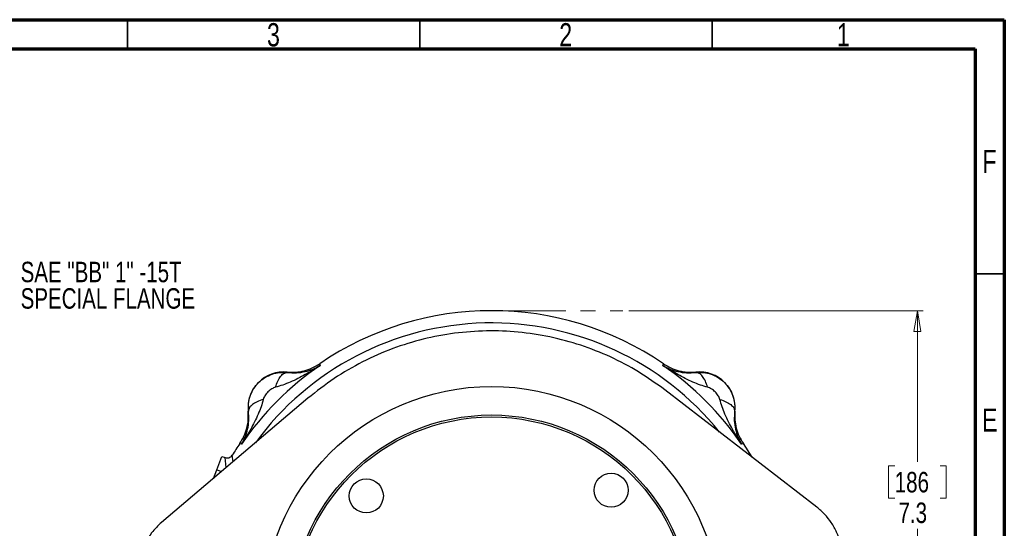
# Model space of a CAD drawing. Header units: inches. Extents: x 0.6 to 16.3, y 0.2 to 11.5.
# Tile 12 of 12: x 9.7 to 16.3, y 8.1 to 11.5. Entities that reach past the tile are written whole.
import ezdxf

# ---------------------------------------------------------------- set-up
doc = ezdxf.new("R2010")
doc.units = ezdxf.units.IN
doc.header["$MEASUREMENT"] = 0
doc.linetypes.add('CENTERX2', pattern=[0.8, 0.5, -0.1, 0.1, -0.1])
doc.styles.add('SLDTEXTSTYLE0', font='TXT', dxfattribs={"width": 0.75})
doc.dimstyles.new('SLDDIMSTYLE0', dxfattribs={"dimtxt": 0.137795, "dimasz": 0.14, "dimexe": 0, "dimexo": 0.0625, "dimgap": 0.034449, "dimtad": 0, "dimtih": 1, "dimtoh": 1, "dimdec": 1, "dimlfac": 1.5, "dimrnd": 1e-09, "dimzin": 12, "dimdsep": 46, "dimtxsty": 'SLDTEXTSTYLE0', "dimblk1": 'CLOSED', "dimblk2": 'CLOSED', "dimsah": 1, "dimcen": 0.09, "dimadec": 0, "dimazin": 3, "dimtfac": 1, "dimtdec": 1, "dimtofl": 0, "dimtmove": 0, "dimatfit": 3, "dimldrblk": 'CLOSED', "dimfxl": 0, "dimfrac": 2, "dimtolj": 1, "dimtzin": 12, "dimarcsym": 0})

# ---------------------------------------------------------------- blocks, each defined once
blk = doc.blocks.new('_Closed')
at = {"color": 0, "linetype": 'ByBlock', "lineweight": -2}
for p, q in [((-1, 0.166667), (0, 0)), ((-1, 0.166667), (-1, -0.166667)), ((0, 0), (-1, -0.166667)), ((0, 0), (-1, 0))]:
    blk.add_line(p, q, dxfattribs=at)
blk = doc.blocks.new('_D')
at = {"color": 7, "linetype": 'Continuous', "lineweight": 0}
for p, q in [((13.8092, 9.5359), (15.7927, 9.5359)), ((15.7533, 9.5359), (15.7533, 8.5187)), ((15.6006, 8.4907), (15.5586, 8.4907)), ((15.5586, 8.4907), (15.5586, 8.2719)), ((15.906, 8.4907), (15.948, 8.4907)), ((15.948, 8.4907), (15.948, 8.2719)), ((15.5586, 8.2719), (15.6006, 8.2719)), ((15.948, 8.2719), (15.906, 8.2719)), ((15.7533, 4.6662), (15.7533, 8.0658)), ((14.1304, 4.6662), (15.7927, 4.6662))]:
    blk.add_line(p, q, dxfattribs=at)
at = {"color": 7, "linetype": 'Continuous', "lineweight": 18, "xscale": 0.14, "yscale": 0.14}
for p, rotation in [((15.7533, 9.5359), 90.0000000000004), ((15.7533, 4.6662), 270.0000000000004)]:
    blk.add_blockref('_Closed', p, dxfattribs=dict(at, rotation=rotation))
at = {"color": 7, "linetype": 'Continuous', "lineweight": 18, "char_height": 0.1378, "attachment_point": 1, "style": 'SLDTEXTSTYLE0'}
for s, insert in [('186', (15.6006, 8.4496)), ('7.3', (15.626, 8.2434))]:
    blk.add_mtext(s, dxfattribs=dict(at, insert=insert))
blk = doc.blocks.new('SW_NOTE_0_2')
at = {"color": 0, "linetype": 'Continuous', "lineweight": 0, "char_height": 0.137795, "attachment_point": 1, "style": 'SLDTEXTSTYLE0'}
for s, insert in [('SAE "BB" 1" -15T', (0.0217, 0.0711)), ('SPECIAL FLANGE', (0.0217, -0.107))]:
    blk.add_mtext(s, dxfattribs=dict(at, insert=insert))

msp = doc.modelspace()

# ---------------------------------------------------------------- linework, layer by layer
at = {"color": 7, "linetype": 'Continuous', "lineweight": 70}
for p, q in [((0.5906, 11.4961), (16.3386, 11.4961)), ((16.3386, 11.4961), (16.3386, 0.1969)), ((0.7874, 11.2992), (16.1417, 11.2992)), ((16.1417, 11.2992), (16.1417, 0.3937))]:
    msp.add_line(p, q, dxfattribs=at)
at = {"color": 7, "linetype": 'Continuous', "lineweight": 35}
for p, q in [((10.4331, 11.2992), (10.4331, 11.4961)), ((12.4016, 11.2992), (12.4016, 11.4961)), ((14.3701, 11.2992), (14.3701, 11.4961)), ((16.1417, 9.7835), (16.3386, 9.7835))]:
    msp.add_line(p, q, dxfattribs=at)
at = {"color": 7, "linetype": 'CENTERX2', "lineweight": 18}
msp.add_line((12.8848, 9.5359), (13.7698, 9.5359), dxfattribs=at)
at = {"color": 7, "linetype": 'Continuous', "lineweight": 25}
for p, q in [((11.7273, 9.1785), (11.729, 9.1727)), ((11.729, 9.1727), (11.7308, 9.167)), ((14.0389, 9.167), (14.0406, 9.1727)), ((14.0406, 9.1727), (14.0424, 9.1785)), ((11.508, 9.122), (11.5081, 9.1199)), ((14.2616, 9.1199), (14.2617, 9.122)), ((15.0763, 8.2127), (14.0525, 9.0019)), ((11.6479, 8.9459), (10.6619, 8.11)), ((11.2475, 8.8593), (11.2454, 8.8594)), ((14.5243, 8.8594), (14.5222, 8.8593)), ((11.1947, 8.6384), (11.1889, 8.6401)), ((11.2004, 8.6366), (11.1947, 8.6384)), ((14.5749, 8.6384), (14.5693, 8.6366)), ((14.5808, 8.6401), (14.5749, 8.6384)), ((14.6392, 8.5496), (14.5808, 8.6401)), ((11.0337, 8.4641), (11.0683, 8.5545)), ((11.0683, 8.5545), (11.09, 8.5462)), ((11.0901, 8.5461), (11.09, 8.5462)), ((11.0115, 8.4064), (11.0337, 8.4641))]:
    msp.add_line(p, q, dxfattribs=at)
at = {"color": 8, "linetype": 'Continuous', "lineweight": 25}
for p, q in [((11.1434, 8.5183), (11.1384, 8.5625)), ((11.0971, 8.479), (11.0901, 8.5461)), ((11.0337, 8.4641), (11.0653, 8.452))]:
    msp.add_line(p, q, dxfattribs=at)
at = {"color": 7, "linetype": 'Continuous', "lineweight": 25}
for centre, radius in [((12.8848, 7.4826), 1.5428), ((12.8848, 7.4826), 1.3507), ((12.8848, 7.4826), 1.3373), ((13.6901, 8.3262), 0.1147), ((12.0412, 8.2878), 0.1147)]:
    msp.add_circle(centre, radius, dxfattribs=at)
for centre, radius, start, end in [((12.8848, 7.4826), 2.0533, 55.68388, 124.31612), ((12.8848, 7.4826), 2.0419, 124.41629, 145.58371), ((12.8848, 7.4826), 2.0419, 34.41629, 55.58371), ((11.4852, 8.8822), 0.2409, 84.58105, 185.41895), ((14.2844, 8.8822), 0.2409, 354.58105, 95.41895), ((12.8848, 7.4826), 2.0533, 145.68388, 148.26931)]:
    msp.add_arc(centre, radius, start, end, dxfattribs=at)
at = {"color": 8, "linetype": 'Continuous', "lineweight": 25}
msp.add_arc((12.8848, 7.4826), 1.9709, 38.8368, 143.82727, dxfattribs=at)
at = {"color": 7, "linetype": 'Continuous', "lineweight": 25}
for points, knots in [([(14.0525, 9.0019), (13.9943, 9.0437), (13.8777, 9.1275), (13.6866, 9.2274), (13.4865, 9.307), (13.2783, 9.3627), (13.0654, 9.395), (12.8501, 9.4036), (12.6353, 9.3873), (12.4237, 9.3473), (12.2156, 9.2835), (12.0146, 9.1945), (11.8219, 9.0835), (11.7058, 8.9917), (11.6479, 8.9459)], [0, 0, 0, 0, 0.082614, 0.165491, 0.248104, 0.330719, 0.413597, 0.496212, 0.578802, 0.661657, 0.744247, 0.829402, 0.914845, 1, 1, 1, 1]), ([(11.7308, 9.167), (11.7141, 9.1562), (11.6809, 9.1347), (11.6307, 9.1053), (11.5802, 9.0783), (11.5299, 9.0547), (11.4798, 9.0344), (11.4459, 9.0249), (11.4295, 9.0203)], [0, 0, 0, 0, 0.1785462, 0.3565956, 0.5214521, 0.6921189, 0.8513652, 1, 1, 1, 1]), ([(11.508, 9.122), (11.5273, 9.1211), (11.5658, 9.1194), (11.6229, 9.1296), (11.6779, 9.1483), (11.7108, 9.1684), (11.7273, 9.1785)], [0, 0, 0, 0, 0.249999, 0.499991, 0.749988, 1, 1, 1, 1]), ([(11.5081, 9.1199), (11.5297, 9.1184), (11.5737, 9.1155), (11.6308, 9.1249), (11.684, 9.1411), (11.7151, 9.1584), (11.7308, 9.167)], [0, 0, 0, 0, 0.238226, 0.486485, 0.742044, 1, 1, 1, 1]), ([(14.0389, 9.167), (14.0546, 9.1584), (14.0857, 9.1411), (14.1389, 9.1249), (14.196, 9.1155), (14.24, 9.1184), (14.2616, 9.1199)], [0, 0, 0, 0, 0.2579567, 0.5135156, 0.7617742, 1, 1, 1, 1]), ([(14.3402, 9.0203), (14.3238, 9.0249), (14.2899, 9.0344), (14.2398, 9.0547), (14.1895, 9.0783), (14.1404, 9.1046), (14.0902, 9.1338), (14.057, 9.1553), (14.0389, 9.167)], [0, 0, 0, 0, 0.148634, 0.307878, 0.478548, 0.643401, 0.806559, 1, 1, 1, 1]), ([(14.0424, 9.1785), (14.0589, 9.1684), (14.0918, 9.1483), (14.1468, 9.1296), (14.2039, 9.1194), (14.2424, 9.1211), (14.2617, 9.122)], [0, 0, 0, 0, 0.250012, 0.500009, 0.750001, 1, 1, 1, 1]), ([(11.2475, 8.8593), (11.2469, 8.8762), (11.2455, 8.9106), (11.2578, 8.9619), (11.2807, 9.0103), (11.3145, 9.0528), (11.3569, 9.0866), (11.4052, 9.1095), (11.4566, 9.1219), (11.491, 9.1205), (11.5081, 9.1199)], [0, 0, 0, 0, 0.121086, 0.245631, 0.371837, 0.499848, 0.627826, 0.75369, 0.877698, 1, 1, 1, 1]), ([(11.4295, 9.0203), (11.4343, 9.0346), (11.4439, 9.0632), (11.4638, 9.0951), (11.4858, 9.1163), (11.5007, 9.1187), (11.5081, 9.1199)], [0, 0, 0, 0, 0.250008, 0.500012, 0.750004, 1, 1, 1, 1]), ([(14.2616, 9.1199), (14.2787, 9.1205), (14.3132, 9.1219), (14.3645, 9.1095), (14.4127, 9.0866), (14.4551, 9.0529), (14.4889, 9.0105), (14.5118, 8.9622), (14.5242, 8.9109), (14.5228, 8.8764), (14.5222, 8.8593)], [0, 0, 0, 0, 0.122401, 0.24641, 0.372177, 0.49984, 0.627674, 0.753551, 0.87761, 1, 1, 1, 1]), ([(14.3402, 9.0203), (14.3354, 9.0346), (14.3258, 9.0632), (14.3059, 9.0951), (14.2839, 9.1163), (14.269, 9.1187), (14.2616, 9.1199)], [0, 0, 0, 0, 0.2499978, 0.4999971, 0.7499871, 1, 1, 1, 1]), ([(11.4295, 9.0203), (11.421, 9.0172), (11.4023, 9.0102), (11.3778, 8.9896), (11.3572, 8.9651), (11.3502, 8.9464), (11.3471, 8.9379)], [0, 0, 0, 0, 0.227266, 0.500165, 0.772773, 1, 1, 1, 1]), ([(14.4226, 8.9379), (14.4194, 8.9464), (14.4125, 8.9651), (14.3919, 8.9896), (14.3674, 9.0102), (14.3487, 9.0172), (14.3402, 9.0203)], [0, 0, 0, 0, 0.227268, 0.500168, 0.772774, 1, 1, 1, 1]), ([(11.3471, 8.9379), (11.3425, 8.9216), (11.333, 8.8876), (11.3127, 8.8375), (11.2891, 8.7873), (11.2628, 8.7381), (11.2336, 8.6879), (11.2121, 8.6547), (11.2004, 8.6366)], [0, 0, 0, 0, 0.148634, 0.307878, 0.478548, 0.643401, 0.806559, 1, 1, 1, 1]), ([(11.3471, 8.9379), (11.3328, 8.9331), (11.3042, 8.9236), (11.2723, 8.9036), (11.2511, 8.8816), (11.2487, 8.8667), (11.2475, 8.8593)], [0, 0, 0, 0, 0.249996, 0.499988, 0.749992, 1, 1, 1, 1]), ([(14.5693, 8.6366), (14.5585, 8.6533), (14.5369, 8.6865), (14.5076, 8.7367), (14.4806, 8.7873), (14.457, 8.8375), (14.4367, 8.8876), (14.4272, 8.9216), (14.4226, 8.9379)], [0, 0, 0, 0, 0.1785468, 0.3565957, 0.5214526, 0.692119, 0.8513649, 1, 1, 1, 1]), ([(14.4226, 8.9379), (14.4369, 8.9331), (14.4655, 8.9236), (14.4974, 8.9036), (14.5186, 8.8816), (14.521, 8.8667), (14.5222, 8.8593)], [0, 0, 0, 0, 0.250013, 0.500003, 0.750002, 1, 1, 1, 1]), ([(11.1889, 8.6401), (11.199, 8.6566), (11.2191, 8.6895), (11.2378, 8.7445), (11.248, 8.8016), (11.2463, 8.8401), (11.2454, 8.8594)], [0, 0, 0, 0, 0.250012, 0.500009, 0.750001, 1, 1, 1, 1]), ([(11.2004, 8.6366), (11.2091, 8.6523), (11.2263, 8.6835), (11.2425, 8.7366), (11.2519, 8.7937), (11.249, 8.8377), (11.2475, 8.8593)], [0, 0, 0, 0, 0.257956, 0.513515, 0.761774, 1, 1, 1, 1]), ([(14.5222, 8.8593), (14.5207, 8.8377), (14.5178, 8.7937), (14.5272, 8.7366), (14.5434, 8.6835), (14.5606, 8.6523), (14.5693, 8.6366)], [0, 0, 0, 0, 0.238226, 0.486484, 0.742043, 1, 1, 1, 1]), ([(14.5243, 8.8594), (14.5234, 8.8401), (14.5217, 8.8016), (14.5319, 8.7445), (14.5506, 8.6895), (14.5707, 8.6566), (14.5808, 8.6401)], [0, 0, 0, 0, 0.249999, 0.499991, 0.749988, 1, 1, 1, 1]), ([(11.0901, 8.5461), (11.0942, 8.545), (11.1031, 8.5425), (11.1167, 8.5447), (11.1296, 8.5511), (11.1353, 8.5584), (11.1384, 8.5625)], [0, 0, 0, 0, 0.231513, 0.500344, 0.726625, 1, 1, 1, 1]), ([(15.2458, 7.8778), (15.2429, 7.9104), (15.238, 7.9671), (15.2106, 8.0444), (15.1758, 8.1082), (15.1311, 8.166), (15.0947, 8.197), (15.0763, 8.2127)], [0, 0, 0, 0, 0.2519268, 0.4385737, 0.6306336, 0.8128079, 1, 1, 1, 1]), ([(10.6619, 8.11), (10.6383, 8.0873), (10.5974, 8.0479), (10.5545, 7.9779), (10.5268, 7.9107), (10.5099, 7.8397), (10.5087, 7.7919), (10.5081, 7.7677)], [0, 0, 0, 0, 0.251927, 0.438574, 0.630634, 0.812808, 1, 1, 1, 1])]:
    msp.add_open_spline(points, degree=3, knots=knots, dxfattribs=at)

# ---------------------------------------------------------------- block references
at = {"color": 7, "linetype": 'Continuous', "lineweight": 0}
msp.add_blockref('SW_NOTE_0_2', (9.6911, 9.7943), dxfattribs=at)

# ---------------------------------------------------------------- texts
at = {"color": 7, "linetype": 'Continuous', "lineweight": 0, "char_height": 0.1562, "attachment_point": 2, "style": 'SLDTEXTSTYLE0'}
for s, insert in [('3', (11.4157, 11.4728)), ('2', (13.3843, 11.4728)), ('1', (15.2543, 11.4728)), ('F', (16.2385, 10.6191)), ('E', (16.2405, 8.8769))]:
    msp.add_mtext(s, dxfattribs=dict(at, insert=insert))

# ---------------------------------------------------------------- dimensions: what is measured, and where the dimension line sits
at = {"color": 7, "linetype": 'Continuous', "lineweight": 18}
dim = msp.add_linear_dim(base=(15.7533, 4.6662), p1=(13.7698, 9.5359), p2=(14.091, 4.6662), angle=90, dimstyle='SLDDIMSTYLE0', dxfattribs=at)
dim.commit()
dim.dimension.update_dxf_attribs({"geometry": '_D', "text_midpoint": (15.7533, 8.2922), "dimtype": 160})

doc.saveas('drawing.dxf')
